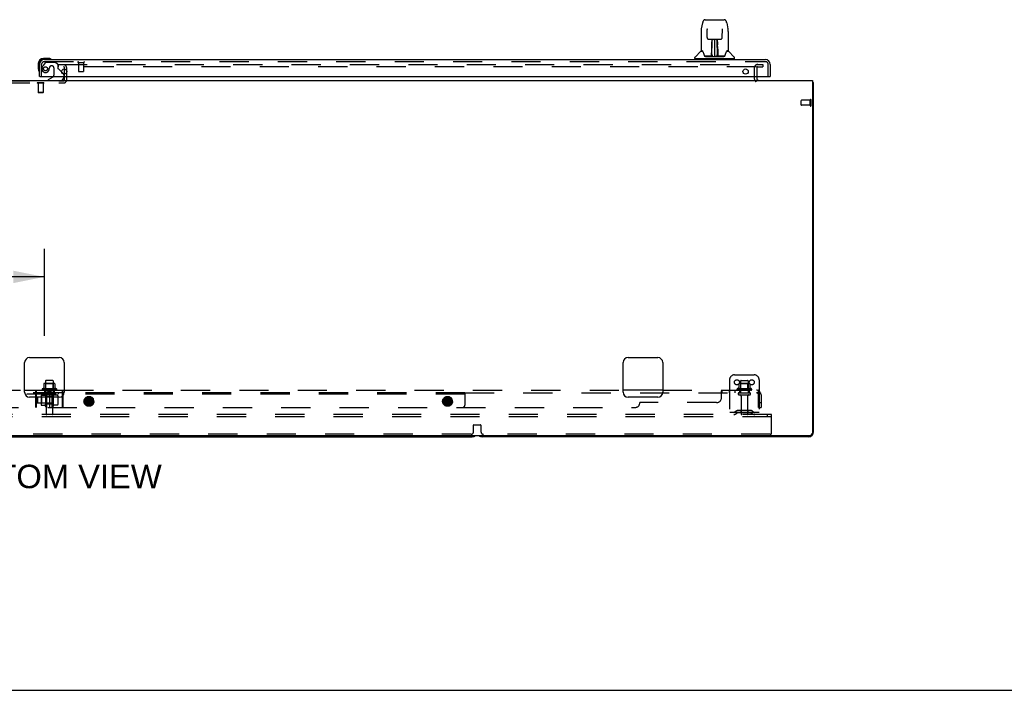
# Model space of a CAD drawing. Header units: inches. Extents: x 0 to 268, y 0 to 174.
# Tile 4 of 125: x 86 to 136, y 0 to 34. Entities that reach past the tile are written whole.
import ezdxf

# ---------------------------------------------------------------- set-up
doc = ezdxf.new("R2010")
doc.units = ezdxf.units.IN
doc.header["$LTSCALE"] = 14.754949
doc.header["$MEASUREMENT"] = 0
doc.linetypes.add('HIDDEN', pattern=[0.2, 0.1, -0.1])
doc.layers.get('0').update_dxf_attribs({"linetype": 'CONTINUOUS'})
for name, color, linetype in [('DEFAULT_2', 8, 'HIDDEN'), ('DIMENSIONS', 7, 'CONTINUOUS'), ('RIGHT_OR_MAIN_DOOR_ASSEMBLY', 7, 'CONTINUOUS'), ('SUBPANEL', 7, 'CONTINUOUS')]:
    doc.layers.add(name, color=color, linetype=linetype)
doc.styles.get("Standard").update_dxf_attribs({"font": 'arial.ttf'})
doc.dimstyles.new('DIMSTYLE_1', dxfattribs={"dimtxt": 1.183552, "dimasz": 1.578069, "dimexe": 0.09, "dimexo": 0.07, "dimgap": 0.0375, "dimtad": 0, "dimtih": 1, "dimtoh": 1, "dimzin": 4, "dimdsep": 46, "dimtxsty": 'Standard', "dimblk": '_FILLED', "dimblk1": '_FILLED', "dimblk2": '_FILLED', "dimcen": 0.09, "dimadec": 3, "dimazin": 1, "dimtfac": 1, "dimtdec": 3, "dimtofl": 0, "dimtmove": 0, "dimatfit": 3, "dimldrblk": '_FILLED', "dimfxl": 0, "dimtolj": 1, "dimtzin": 4, "dimarcsym": 0})

# ---------------------------------------------------------------- blocks, each defined once
blk = doc.blocks.new('_FILLED')
at = {"color": 0, "linetype": 'ByBlock'}
blk.add_solid([(0, 0), (-1, 0.2), (-1, -0.2)], dxfattribs=at)
blk = doc.blocks.new('*D13')
at = {"layer": 'DIMENSIONS', "color": 2, "linetype": 'Continuous'}
for p, q in [((56.768, 17.917), (56.768, 22.309)), ((87.018, 17.917), (87.018, 22.309)), ((56.768, 20.889), (67.674, 20.889)), ((87.018, 20.889), (76.113, 20.889))]:
    blk.add_line(p, q, dxfattribs=at)
at = {"layer": 'DIMENSIONS', "color": 2, "linetype": 'Continuous', "xscale": 1.5780694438, "yscale": 1.5780694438, "zscale": 1.5780694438, "rotation": 180}
blk.add_blockref('_FILLED', (56.768, 20.889), dxfattribs=at)
at = {"layer": 'DIMENSIONS', "color": 2, "linetype": 'Continuous', "xscale": 1.5780694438, "yscale": 1.5780694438, "zscale": 1.5780694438}
blk.add_blockref('_FILLED', (87.018, 20.889), dxfattribs=at)
at = {"layer": 'DIMENSIONS', "color": 2, "linetype": 'Continuous', "insert": (71.893, 21.48), "char_height": 1.1836, "width": 7.25531, "attachment_point": 2, "line_spacing_factor": 0.9}
blk.add_mtext('30.25 typ.', dxfattribs=at)

msp = doc.modelspace()

# ---------------------------------------------------------------- linework, layer by layer
at = {"color": 7, "linetype": 'Continuous'}
for p, q in [((123.018, 31.017), (123.018, 30.938)), ((48.206, 30.813), (125.831, 30.813)), ((125.831, 30.813), (125.831, 13)), ((125.833, 30.726), (125.831, 30.724)), ((125.893, 30.688), (125.831, 30.688)), ((125.893, 13.063), (125.893, 30.688)), ((86.018, 15.063), (86.018, 16.563)), ((86.268, 16.813), (87.768, 16.813)), ((88.018, 16.563), (88.018, 15.063)), ((116.268, 15.063), (116.268, 16.563)), ((116.518, 16.813), (118.018, 16.813)), ((118.268, 16.563), (118.268, 15.063)), ((86.991, 15.488), (86.991, 15.261)), ((87.524, 15.499), (87.013, 15.499)), ((87.081, 15.633), (87.081, 15.499)), ((87.426, 15.663), (87.111, 15.663)), ((87.456, 15.633), (87.456, 15.499)), ((87.546, 15.488), (87.546, 15.261)), ((87.624, 15.233), (86.913, 15.233)), ((87.768, 14.813), (86.268, 14.813)), ((118.018, 14.813), (116.518, 14.813)), ((48.268, 12.875), (125.706, 12.875)), ((65.393, 12.813), (108.643, 12.813)), ((125.643, 12.813), (109.143, 12.813)), ((0, 0), (268.272, 0))]:
    msp.add_line(p, q, dxfattribs=at)
for points in [[(125.833, 30.726), (125.835, 30.724), (125.837, 30.722), (125.84, 30.72), (125.843, 30.718), (125.847, 30.716), (125.85, 30.714), (125.854, 30.713), (125.858, 30.711), (125.862, 30.71)], [(125.862, 30.71), (125.869, 30.707), (125.873, 30.706), (125.876, 30.705), (125.879, 30.703), (125.882, 30.702), (125.884, 30.701), (125.886, 30.699), (125.888, 30.698), (125.89, 30.696), (125.891, 30.695), (125.892, 30.693), (125.893, 30.691), (125.893, 30.69), (125.893, 30.688)]]:
    msp.add_lwpolyline(points, dxfattribs=at)
for centre, radius, start, end in [((123.143, 30.938), 0.125, 180, 270), ((125.643, 30.563), 0.25, 40.7609, 41.3932), ((86.268, 16.563), 0.25, 90, 180), ((87.768, 16.563), 0.25, 0, 90), ((116.518, 16.563), 0.25, 90, 180), ((118.018, 16.563), 0.25, 0, 90), ((87.001, 15.488), 0.01, 95.1938, 180), ((87.013, 15.358), 0.141, 90, 95.2081), ((87.111, 15.633), 0.03, 90, 180), ((87.426, 15.633), 0.03, 0, 90), ((87.524, 15.358), 0.141, 84.7919, 90), ((87.536, 15.488), 0.01, 0, 84.8062), ((86.268, 15.063), 0.25, 180, 270), ((86.934, 15.201), 0.0384, 124.4497, 270), ((87.268, 14.633), 0.698, 113.9679, 120.6631), ((86.981, 15.279), 0.01, 293.9679, 360), ((87.556, 15.279), 0.01, 180, 246.0321), ((87.268, 14.633), 0.698, 59.3369, 66.0321), ((87.602, 15.201), 0.0384, 270, 55.5503), ((87.768, 15.063), 0.25, 270, 360), ((116.518, 15.063), 0.25, 180, 270), ((118.018, 15.063), 0.25, 270, 360), ((125.643, 13.063), 0.25, 270, 360), ((125.706, 13), 0.125, 270, 360), ((108.643, 13.063), 0.25, 270, 311.404), ((109.143, 13.063), 0.25, 228.596, 270)]:
    msp.add_arc(centre, radius, start, end, dxfattribs=at)
at = {"layer": 'DEFAULT_2', "color": 8, "linetype": 'HIDDEN'}
for p, q in [((87.706, 31.625), (87.706, 31.5)), ((87.706, 31.625), (122.987, 31.625)), ((122.987, 31.5), (87.706, 31.5)), ((88.039, 30.843), (88.039, 31.451)), ((88.143, 30.843), (88.143, 31.451)), ((122.893, 31.438), (122.893, 30.938)), ((123.015, 31.625), (123.331, 31.625)), ((123.015, 31.5), (123.331, 31.5)), ((123.018, 31.438), (123.018, 31.017)), ((123.331, 31.625), (123.331, 31.5)), ((84.797, 30.793), (87.989, 30.793)), ((84.797, 30.689), (87.989, 30.689)), ((86.659, 30.693), (86.659, 30.675)), ((86.996, 30.693), (86.659, 30.693)), ((86.996, 30.675), (86.659, 30.675)), ((86.703, 30.675), (86.703, 30.203)), ((86.951, 30.675), (86.951, 30.203)), ((86.996, 30.693), (86.996, 30.675)), ((86.713, 30.193), (86.703, 30.203)), ((86.951, 30.203), (86.703, 30.203)), ((86.941, 30.193), (86.713, 30.193)), ((86.941, 30.193), (86.951, 30.203)), ((125.268, 29.574), (125.268, 29.802)), ((125.725, 29.812), (125.278, 29.812)), ((125.725, 29.564), (125.278, 29.564)), ((125.725, 29.546), (125.725, 29.83)), ((125.768, 29.546), (125.768, 29.83)), ((121.893, 15.938), (122.893, 15.938)), ((87.085, 15.479), (87.065, 15.499)), ((87.081, 15.499), (87.081, 15.038)), ((87.452, 15.479), (87.085, 15.479)), ((87.085, 15.183), (87.085, 15.479)), ((87.452, 15.479), (87.472, 15.499)), ((87.452, 15.183), (87.452, 15.479)), ((87.456, 15.499), (87.456, 15.038)), ((121.643, 15.688), (121.643, 13.938)), ((122.116, 15.488), (122.116, 15.261)), ((122.649, 15.499), (122.138, 15.499)), ((122.21, 15.479), (122.19, 15.499)), ((122.206, 15.633), (122.206, 15.038)), ((122.577, 15.479), (122.21, 15.479)), ((122.21, 15.183), (122.21, 15.479)), ((122.236, 15.663), (122.551, 15.663)), ((122.577, 15.479), (122.597, 15.499)), ((122.577, 15.183), (122.577, 15.479)), ((122.581, 15.633), (122.581, 15.038)), ((122.671, 15.488), (122.671, 15.261)), ((123.143, 15.688), (123.143, 13.938)), ((87.602, 15.163), (86.934, 15.163)), ((87.011, 15.038), (87.526, 15.038)), ((87.085, 15.183), (87.065, 15.163)), ((87.452, 15.183), (87.085, 15.183)), ((87.452, 15.183), (87.472, 15.163)), ((122.749, 15.233), (122.038, 15.233)), ((122.727, 15.163), (122.059, 15.163)), ((122.136, 15.038), (122.651, 15.038)), ((122.21, 15.183), (122.19, 15.163)), ((122.577, 15.183), (122.21, 15.183)), ((122.577, 15.183), (122.597, 15.163)), ((87.011, 14.928), (87.526, 14.928)), ((87.103, 14.865), (87.103, 13.968)), ((87.433, 14.865), (87.433, 13.968)), ((122.136, 14.928), (122.651, 14.928)), ((122.228, 14.865), (122.228, 13.968)), ((122.558, 14.865), (122.558, 13.968)), ((123.768, 13.938), (50.768, 13.938)), ((123.143, 14.042), (121.643, 14.042)), ((121.986, 14.11), (121.918, 14.061)), ((122.047, 14.026), (121.979, 13.977)), ((122.734, 14.132), (122.053, 14.132)), ((122.734, 14.028), (122.053, 14.028)), ((122.218, 14.132), (122.218, 14.028)), ((122.568, 14.132), (122.568, 14.028)), ((122.74, 14.026), (122.808, 13.977)), ((122.8, 14.11), (122.868, 14.061)), ((123.558, 13.813), (123.558, 13.938)), ((123.768, 13.813), (123.768, 13.938)), ((123.768, 13.813), (50.768, 13.813)), ((123.768, 13), (123.768, 13.813)), ((108.706, 13.063), (108.706, 13.398)), ((108.726, 13.418), (109.061, 13.418)), ((109.081, 13.398), (109.081, 13.063)), ((108.581, 12.938), (65.456, 12.938)), ((123.706, 12.938), (109.206, 12.938))]:
    msp.add_line(p, q, dxfattribs=at)
for centre in [(122.018, 15.563), (122.768, 15.563)]:
    msp.add_circle(centre, 0.128, dxfattribs=at)
for centre, radius, start, end in [((87.989, 31.451), 0.154, 0, 90), ((87.989, 31.451), 0.05, 0, 90), ((123.081, 31.438), 0.188, 90, 180), ((123.081, 31.438), 0.0625, 90, 180), ((123.143, 30.938), 0.25, 180, 229.2391), ((87.989, 30.843), 0.154, 270, 360), ((87.989, 30.843), 0.05, 270, 360), ((125.278, 29.802), 0.01, 90, 180), ((125.278, 29.574), 0.01, 180, 270), ((125.747, 29.83), 0.0215, 360, 180), ((125.747, 29.546), 0.0215, 180, 0), ((121.893, 15.688), 0.25, 90, 180), ((122.893, 15.688), 0.25, 0, 90), ((122.126, 15.488), 0.01, 95.1938, 180), ((122.138, 15.358), 0.141, 90, 95.2081), ((122.236, 15.633), 0.03, 90, 180), ((122.551, 15.633), 0.03, 0, 90), ((122.649, 15.358), 0.141, 84.7919, 90), ((122.661, 15.488), 0.01, 0, 84.8062), ((87.011, 14.983), 0.055, 90, 270), ((87.526, 14.983), 0.055, 270, 90), ((122.059, 15.201), 0.0384, 124.4497, 270), ((122.393, 14.633), 0.698, 113.9679, 120.6631), ((122.136, 14.983), 0.055, 90, 270), ((122.106, 15.279), 0.01, 293.9679, 360), ((122.651, 14.983), 0.055, 270, 90), ((122.681, 15.279), 0.01, 180, 246.0321), ((122.393, 14.633), 0.698, 59.3369, 66.0321), ((122.727, 15.201), 0.0384, 270, 55.5503), ((87.041, 14.865), 0.0625, 0, 90), ((87.496, 14.865), 0.0625, 90, 180), ((122.166, 14.865), 0.0625, 0, 90), ((122.621, 14.865), 0.0625, 90, 180), ((87.133, 13.968), 0.03, 180, 270), ((87.403, 13.968), 0.03, 270, 360), ((121.858, 14.146), 0.104, 270, 305.7539), ((121.858, 14.146), 0.208, 270, 305.7539), ((122.053, 14.018), 0.114, 90, 125.7539), ((122.053, 14.018), 0.01, 90, 125.7539), ((122.258, 13.968), 0.03, 180, 270), ((122.528, 13.968), 0.03, 270, 360), ((122.734, 14.018), 0.114, 54.2461, 90), ((122.734, 14.018), 0.01, 54.2461, 90), ((122.929, 14.146), 0.208, 234.2461, 270), ((122.929, 14.146), 0.104, 234.2461, 270), ((108.581, 13.063), 0.125, 270, 360), ((108.726, 13.398), 0.02, 90, 180), ((109.061, 13.398), 0.02, 0, 90), ((109.206, 13.063), 0.125, 180, 270), ((123.706, 13), 0.0625, 270, 360)]:
    msp.add_arc(centre, radius, start, end, dxfattribs=at)
at = {"layer": 'RIGHT_OR_MAIN_DOOR_ASSEMBLY', "color": 7, "linetype": 'Continuous'}
for p, q in [((120.409, 33.886), (121.378, 33.886)), ((120.285, 33.732), (120.219, 33.427)), ((120.505, 33.422), (120.506, 33.418)), ((120.506, 33.418), (120.506, 33.413)), ((120.506, 33.413), (120.506, 33.408)), ((120.506, 33.408), (120.506, 33.397)), ((120.513, 32.98), (120.506, 33.397)), ((121.273, 32.98), (121.281, 33.403)), ((121.281, 33.412), (121.281, 33.417)), ((121.281, 33.403), (121.281, 33.412)), ((121.502, 33.732), (121.567, 33.427)), ((120.204, 33.283), (120.204, 32.32)), ((120.204, 33.283), (120.204, 33.283)), ((120.594, 32.902), (120.654, 32.902)), ((120.695, 32.903), (121.092, 32.903)), ((120.754, 32.903), (120.751, 32.548)), ((120.756, 32.043), (120.771, 32.903)), ((120.779, 32.903), (120.779, 32.898)), ((120.779, 32.898), (120.779, 32.849)), ((120.893, 32.903), (120.893, 32.032)), ((121.008, 32.849), (121.007, 32.903)), ((121.031, 32.043), (121.016, 32.903)), ((121.036, 32.548), (121.033, 32.903)), ((121.133, 32.902), (121.193, 32.902)), ((121.582, 33.283), (121.582, 32.32)), ((120.739, 32.056), (120.742, 32.377)), ((120.742, 32.377), (120.742, 32.428)), ((120.749, 32.351), (120.742, 32.351)), ((120.743, 32.733), (120.743, 32.763)), ((120.743, 32.699), (120.743, 32.733)), ((120.743, 32.662), (120.743, 32.699)), ((120.743, 32.624), (120.743, 32.662)), ((120.746, 32.056), (120.749, 32.351)), ((120.75, 32.548), (120.751, 32.624)), ((120.751, 32.769), (120.751, 32.738)), ((120.751, 32.738), (120.751, 32.702)), ((120.751, 32.702), (120.751, 32.664)), ((120.751, 32.664), (120.751, 32.624)), ((120.751, 32.548), (120.751, 32.528)), ((120.751, 32.528), (120.751, 32.52)), ((120.751, 32.52), (120.752, 32.52)), ((120.767, 32.666), (120.752, 32.666)), ((120.752, 32.66), (120.766, 32.66)), ((120.752, 32.52), (120.752, 32.444)), ((120.752, 32.444), (120.752, 32.444)), ((120.752, 32.436), (120.752, 32.443)), ((120.754, 32.436), (120.752, 32.436)), ((120.752, 32.425), (120.752, 32.436)), ((120.752, 32.434), (120.76, 32.434)), ((120.752, 32.188), (120.752, 32.424)), ((121.035, 32.666), (121.02, 32.666)), ((121.02, 32.66), (121.035, 32.66)), ((121.027, 32.434), (121.035, 32.434)), ((121.035, 32.436), (121.033, 32.436)), ((121.036, 32.683), (121.035, 32.72)), ((121.035, 32.52), (121.035, 32.444)), ((121.035, 32.443), (121.035, 32.442)), ((121.035, 32.442), (121.035, 32.43)), ((121.035, 32.43), (121.035, 32.427)), ((121.035, 32.427), (121.035, 32.426)), ((121.035, 32.188), (121.035, 32.424)), ((121.036, 32.644), (121.036, 32.683)), ((121.037, 32.548), (121.036, 32.644)), ((121.036, 32.528), (121.036, 32.548)), ((121.036, 32.52), (121.036, 32.528)), ((121.037, 32.529), (121.037, 32.539)), ((121.037, 32.501), (121.037, 32.529)), ((121.037, 32.378), (121.037, 32.43)), ((121.04, 32.056), (121.037, 32.378)), ((121.043, 32.763), (121.043, 32.733)), ((121.043, 32.733), (121.043, 32.699)), ((121.043, 32.699), (121.044, 32.662)), ((121.044, 32.662), (121.044, 32.624)), ((121.045, 32.377), (121.047, 32.056)), ((87.228, 31.931), (86.971, 31.931)), ((87.015, 31.871), (86.971, 31.871)), ((87.266, 31.928), (87.228, 31.931)), ((87.363, 31.884), (87.357, 31.886)), ((119.889, 31.918), (119.889, 31.973)), ((121.889, 31.91), (119.897, 31.91)), ((120.196, 32.295), (119.901, 32)), ((119.948, 31.91), (119.948, 31.871)), ((120.273, 32.312), (120.212, 32.312)), ((120.217, 32.304), (120.279, 32.304)), ((120.275, 32.309), (120.276, 32.308)), ((120.741, 32.036), (120.408, 32.036)), ((120.429, 32.028), (121.358, 32.028)), ((120.742, 32.036), (120.741, 32.036)), ((120.743, 32.032), (120.742, 32.033)), ((120.745, 32.038), (120.745, 32.036)), ((120.749, 32.068), (120.75, 32.097)), ((120.749, 32.068), (120.75, 32.044)), ((120.749, 32.058), (120.749, 32.068)), ((120.749, 32.051), (120.749, 32.058)), ((120.749, 32.049), (120.749, 32.051)), ((120.749, 32.047), (120.749, 32.049)), ((120.749, 32.047), (120.749, 32.047)), ((120.749, 32.046), (120.749, 32.047)), ((120.75, 32.097), (120.752, 32.188)), ((120.755, 32.033), (120.759, 32.03)), ((120.766, 32.111), (120.757, 32.111)), ((120.759, 32.036), (120.758, 32.036)), ((120.766, 32.111), (120.764, 32.034)), ((120.764, 32.034), (120.893, 32.032)), ((121.022, 32.034), (120.893, 32.032)), ((121.03, 32.111), (121.021, 32.111)), ((121.022, 32.034), (121.021, 32.111)), ((121.029, 32.036), (121.027, 32.036)), ((121.035, 32.188), (121.037, 32.097)), ((121.037, 32.097), (121.037, 32.07)), ((121.037, 32.07), (121.038, 32.057)), ((121.037, 32.044), (121.037, 32.068)), ((121.037, 32.044), (121.037, 32.042)), ((121.038, 32.057), (121.038, 32.054)), ((121.038, 32.054), (121.038, 32.051)), ((121.038, 32.051), (121.038, 32.05)), ((121.038, 32.05), (121.038, 32.048)), ((121.038, 32.048), (121.038, 32.047)), ((121.038, 32.047), (121.038, 32.046)), ((121.038, 32.046), (121.038, 32.045)), ((121.041, 32.038), (121.042, 32.037)), ((121.041, 32.036), (121.041, 32.038)), ((121.043, 32.031), (121.044, 32.032)), ((121.379, 32.036), (121.046, 32.036)), ((121.506, 32.3), (121.51, 32.308)), ((121.508, 32.304), (121.57, 32.304)), ((121.51, 32.308), (121.51, 32.308)), ((121.574, 32.312), (121.514, 32.312)), ((121.514, 32.312), (121.514, 32.312)), ((121.591, 32.295), (121.886, 32)), ((121.838, 31.91), (121.838, 31.871)), ((121.897, 31.918), (121.897, 31.973)), ((86.708, 31.668), (86.708, 31.411)), ((86.708, 31.411), (86.711, 31.373)), ((86.753, 31.283), (86.755, 31.276)), ((86.788, 31.017), (86.768, 31.017)), ((87.448, 30.99), (87.21, 30.852)), ((87.887, 31.244), (87.968, 31.163)), ((87.997, 31.017), (87.997, 30.97)), ((123.686, 31.017), (123.706, 31.017)), ((87.21, 30.813), (87.21, 30.852))]:
    msp.add_line(p, q, dxfattribs=at)
at = {"layer": 'RIGHT_OR_MAIN_DOOR_ASSEMBLY', "color": 3, "linetype": 'Continuous'}
for p, q in [((87.015, 31.871), (123.459, 31.871)), ((86.768, 31.017), (86.768, 31.624)), ((123.706, 31.624), (123.706, 31.017)), ((86.788, 31.017), (123.686, 31.017))]:
    msp.add_line(p, q, dxfattribs=at)
at = {"layer": 'RIGHT_OR_MAIN_DOOR_ASSEMBLY', "color": 8, "linetype": 'HIDDEN'}
for p, q in [((86.872, 31.017), (86.872, 31.624)), ((87.048, 31.712), (86.947, 31.568)), ((87.015, 31.767), (123.459, 31.767)), ((87.113, 31.746), (87.564, 31.746)), ((87.4, 31.554), (87.367, 31.554)), ((87.498, 31.456), (87.498, 31.076)), ((87.69, 31.62), (87.564, 31.746)), ((87.69, 31.62), (87.69, 31.441)), ((87.749, 31.382), (87.887, 31.244)), ((88.73, 31.724), (89.014, 31.724)), ((88.748, 31.724), (88.748, 31.277)), ((88.996, 31.724), (88.996, 31.277)), ((123.602, 31.017), (123.602, 31.624)), ((87.997, 31.092), (87.997, 31.017)), ((88.758, 31.267), (88.986, 31.267))]:
    msp.add_line(p, q, dxfattribs=at)
at = {"layer": 'RIGHT_OR_MAIN_DOOR_ASSEMBLY', "color": 7, "linetype": 'Continuous'}
for points in [[(120.409, 33.886), (120.405, 33.886), (120.392, 33.885), (120.379, 33.881), (120.367, 33.876), (120.355, 33.87), (120.345, 33.862), (120.336, 33.853), (120.328, 33.843), (120.321, 33.833), (120.314, 33.821), (120.308, 33.809), (120.303, 33.795), (120.297, 33.78), (120.292, 33.764), (120.288, 33.745), (120.285, 33.732)], [(121.502, 33.732), (121.499, 33.745), (121.494, 33.764), (121.489, 33.78), (121.484, 33.796), (121.478, 33.809), (121.472, 33.822), (121.466, 33.833), (121.459, 33.844), (121.45, 33.853), (121.441, 33.862), (121.431, 33.87), (121.419, 33.877), (121.407, 33.882), (121.394, 33.885), (121.381, 33.886), (121.378, 33.886)], [(120.219, 33.427), (120.214, 33.396), (120.208, 33.356), (120.205, 33.316), (120.204, 33.283)], [(120.505, 33.426), (120.505, 33.426), (120.505, 33.426), (120.505, 33.425), (120.505, 33.424), (120.505, 33.423), (120.505, 33.422)], [(121.281, 33.417), (121.281, 33.421), (121.281, 33.422), (121.281, 33.424), (121.281, 33.425), (121.281, 33.425), (121.281, 33.425)], [(121.582, 33.283), (121.581, 33.317), (121.578, 33.357), (121.573, 33.397), (121.567, 33.427)], [(120.513, 32.98), (120.514, 32.973), (120.516, 32.962), (120.519, 32.952), (120.524, 32.942), (120.53, 32.932), (120.538, 32.924), (120.547, 32.917), (120.556, 32.911), (120.566, 32.907), (120.577, 32.904), (120.588, 32.902), (120.593, 32.902)], [(120.654, 32.902), (120.663, 32.902), (120.674, 32.903), (120.686, 32.903), (120.695, 32.903)], [(121.092, 32.903), (121.101, 32.903), (121.112, 32.903), (121.124, 32.902), (121.132, 32.902)], [(121.194, 32.902), (121.2, 32.902), (121.211, 32.904), (121.222, 32.907), (121.232, 32.912), (121.241, 32.918), (121.25, 32.925), (121.257, 32.934), (121.263, 32.943), (121.268, 32.953), (121.271, 32.964), (121.273, 32.975), (121.273, 32.98)], [(120.742, 32.428), (120.742, 32.452), (120.743, 32.475), (120.743, 32.496), (120.743, 32.516), (120.743, 32.533)], [(120.751, 32.769), (120.751, 32.767), (120.75, 32.766), (120.749, 32.765), (120.747, 32.764), (120.746, 32.763), (120.743, 32.763)], [(120.751, 32.528), (120.751, 32.528), (120.752, 32.524), (120.752, 32.52)], [(121.035, 32.72), (121.035, 32.754), (121.035, 32.769)], [(121.035, 32.52), (121.035, 32.524), (121.036, 32.528), (121.036, 32.528)], [(121.035, 32.426), (121.035, 32.425), (121.035, 32.425), (121.035, 32.425)], [(121.037, 32.43), (121.037, 32.456), (121.037, 32.479), (121.037, 32.501)], [(121.044, 32.533), (121.044, 32.516), (121.044, 32.496), (121.044, 32.475), (121.044, 32.452), (121.044, 32.428), (121.045, 32.377)], [(120.272, 32.312), (120.272, 32.312), (120.272, 32.312), (120.273, 32.312)], [(120.273, 32.312), (120.273, 32.311), (120.274, 32.311), (120.275, 32.31), (120.275, 32.309)], [(120.275, 32.309), (120.275, 32.31), (120.274, 32.311), (120.274, 32.311), (120.274, 32.312), (120.274, 32.312)], [(120.282, 32.304), (120.28, 32.305), (120.278, 32.306), (120.277, 32.307), (120.276, 32.308), (120.275, 32.309)], [(120.276, 32.308), (120.28, 32.301), (120.294, 32.273), (120.309, 32.237), (120.324, 32.195), (120.34, 32.147), (120.355, 32.1)], [(120.355, 32.1), (120.358, 32.091), (120.362, 32.078), (120.367, 32.068), (120.372, 32.059), (120.378, 32.052)], [(120.378, 32.052), (120.383, 32.046), (120.39, 32.041), (120.397, 32.038), (120.405, 32.036), (120.407, 32.036)], [(120.742, 32.033), (120.741, 32.033), (120.741, 32.033), (120.74, 32.033), (120.74, 32.032), (120.739, 32.032), (120.738, 32.031)], [(120.739, 32.036), (120.741, 32.036), (120.742, 32.037), (120.744, 32.038), (120.745, 32.04), (120.746, 32.042), (120.746, 32.044)], [(120.748, 32.044), (120.748, 32.042), (120.747, 32.04), (120.746, 32.038), (120.745, 32.037), (120.743, 32.036), (120.742, 32.036)], [(120.742, 32.036), (120.743, 32.036), (120.744, 32.037), (120.745, 32.038)], [(120.745, 32.038), (120.746, 32.039), (120.747, 32.04), (120.748, 32.041), (120.748, 32.041), (120.748, 32.042), (120.748, 32.042), (120.748, 32.043), (120.748, 32.043), (120.748, 32.043), (120.748, 32.044), (120.749, 32.044), (120.749, 32.044), (120.749, 32.044), (120.749, 32.045), (120.749, 32.045), (120.749, 32.045), (120.749, 32.046)], [(120.746, 32.037), (120.747, 32.038), (120.749, 32.04)], [(120.748, 32.04), (120.749, 32.039), (120.749, 32.038), (120.751, 32.037), (120.752, 32.035), (120.754, 32.034), (120.755, 32.033)], [(120.749, 32.04), (120.749, 32.042), (120.75, 32.044)], [(120.755, 32.037), (120.754, 32.037), (120.753, 32.037), (120.752, 32.038), (120.751, 32.039), (120.75, 32.04), (120.75, 32.04), (120.749, 32.041), (120.749, 32.041)], [(120.758, 32.036), (120.758, 32.036), (120.757, 32.036), (120.756, 32.036), (120.755, 32.037)], [(120.759, 32.03), (120.76, 32.028), (120.76, 32.028)], [(121.026, 32.028), (121.027, 32.028), (121.028, 32.03), (121.029, 32.031), (121.03, 32.032), (121.032, 32.033)], [(121.031, 32.036), (121.03, 32.036), (121.029, 32.036)], [(121.038, 32.042), (121.037, 32.041), (121.036, 32.04), (121.036, 32.039), (121.035, 32.038), (121.034, 32.037), (121.032, 32.037), (121.031, 32.036)], [(121.032, 32.033), (121.033, 32.034), (121.034, 32.035), (121.035, 32.036), (121.036, 32.037), (121.037, 32.038), (121.038, 32.039), (121.038, 32.04), (121.038, 32.04)], [(121.037, 32.042), (121.038, 32.04), (121.039, 32.038), (121.041, 32.037), (121.041, 32.037)], [(121.038, 32.045), (121.038, 32.045), (121.038, 32.045), (121.038, 32.044), (121.038, 32.044), (121.038, 32.044), (121.038, 32.044), (121.038, 32.043), (121.038, 32.043), (121.038, 32.043), (121.038, 32.042), (121.039, 32.042), (121.039, 32.041), (121.039, 32.04), (121.04, 32.039), (121.041, 32.038)], [(121.04, 32.044), (121.04, 32.042), (121.041, 32.04), (121.042, 32.038), (121.044, 32.037), (121.046, 32.036), (121.048, 32.036)], [(121.042, 32.037), (121.043, 32.037), (121.044, 32.036)], [(121.043, 32.031), (121.043, 32.03), (121.043, 32.03), (121.043, 32.03), (121.044, 32.029), (121.044, 32.029), (121.044, 32.029), (121.045, 32.03), (121.046, 32.03), (121.046, 32.03), (121.047, 32.03), (121.048, 32.031), (121.048, 32.031)], [(121.044, 32.036), (121.046, 32.036), (121.046, 32.036)], [(121.379, 32.036), (121.381, 32.036), (121.389, 32.038), (121.396, 32.041), (121.403, 32.046), (121.409, 32.052)], [(121.409, 32.052), (121.414, 32.059), (121.419, 32.068), (121.424, 32.078), (121.429, 32.09), (121.432, 32.1)], [(121.432, 32.1), (121.446, 32.145), (121.462, 32.193), (121.477, 32.235), (121.492, 32.272), (121.506, 32.3)], [(121.511, 32.309), (121.511, 32.308), (121.509, 32.307), (121.508, 32.306), (121.507, 32.305), (121.505, 32.304)], [(121.51, 32.308), (121.511, 32.309), (121.511, 32.309)], [(121.511, 32.309), (121.512, 32.31), (121.513, 32.311), (121.513, 32.311), (121.514, 32.312)], [(121.512, 32.312), (121.513, 32.312), (121.513, 32.311), (121.512, 32.311), (121.512, 32.31), (121.511, 32.309)]]:
    msp.add_lwpolyline(points, dxfattribs=at)
at = {"layer": 'RIGHT_OR_MAIN_DOOR_ASSEMBLY', "color": 8, "linetype": 'HIDDEN'}
msp.add_circle((87.072, 31.404), 0.101, dxfattribs=at)
at = {"layer": 'RIGHT_OR_MAIN_DOOR_ASSEMBLY', "color": 3, "linetype": 'Continuous'}
for centre in [(88.018, 31.267), (122.456, 31.267)]:
    msp.add_circle(centre, 0.133, dxfattribs=at)
at = {"layer": 'RIGHT_OR_MAIN_DOOR_ASSEMBLY', "color": 7, "linetype": 'Continuous'}
for centre, radius, start, end in [((120.754, 32.427), 0.00886, 359, 89), ((121.033, 32.427), 0.00886, 91, 181), ((86.971, 31.668), 0.263, 90, 180), ((86.971, 31.668), 0.203, 90, 180), ((87.228, 31.681), 0.25, 59.1101, 90), ((87.348, 31.886), 0.015, 270, 353.6204), ((87.348, 31.882), 0.015, 6.3796, 59.1101), ((119.929, 31.973), 0.0394, 135, 180), ((119.897, 31.918), 0.00787, 180, 270), ((120.217, 32.274), 0.0295, 90, 135), ((120.212, 32.32), 0.00787, 180, 270), ((120.753, 32.036), 0.00787, 182, 258.8695), ((120.765, 32.043), 0.00886, 179.0026, 269), ((121.022, 32.043), 0.00886, 271, 1), ((121.033, 32.036), 0.00787, 281.1329, 358), ((121.57, 32.274), 0.0295, 45, 90), ((121.574, 32.32), 0.00787, 270, 360), ((121.858, 31.973), 0.0394, 0, 45), ((121.889, 31.918), 0.00787, 270, 360), ((86.958, 31.411), 0.25, 180, 210.8899), ((86.757, 31.291), 0.015, 210.8899, 263.6204), ((86.753, 31.291), 0.015, 276.3796, 360), ((87.398, 31.076), 0.1, 300.092, 323.4532), ((87.84, 30.97), 0.157, 270, 360), ((87.897, 31.092), 0.1, 27.0175, 45)]:
    msp.add_arc(centre, radius, start, end, dxfattribs=at)
at = {"layer": 'RIGHT_OR_MAIN_DOOR_ASSEMBLY', "color": 3, "linetype": 'Continuous'}
for centre, start, end in [((87.015, 31.624), 90, 180), ((123.459, 31.624), 0, 90)]:
    msp.add_arc(centre, 0.246, start, end, dxfattribs=at)
at = {"layer": 'RIGHT_OR_MAIN_DOOR_ASSEMBLY', "color": 8, "linetype": 'HIDDEN'}
for centre, radius, start, end in [((87.015, 31.624), 0.142, 90, 180), ((87.072, 31.404), 0.187, 163.1561, 342.1518), ((87.262, 31.346), 0.386, 144.9, 163.1561), ((87.113, 31.667), 0.079, 90, 144.9), ((86.876, 31.467), 0.393, 342.0702, 358.3395), ((87.367, 31.456), 0.098, 90, 180), ((87.4, 31.456), 0.098, 0, 90), ((87.729, 31.441), 0.039, 180, 248.3904), ((87.678, 31.312), 0.1, 45, 68.3904), ((88.73, 31.745), 0.0215, 90, 270), ((89.014, 31.745), 0.0215, 270, 90), ((123.459, 31.624), 0.142, 0, 90), ((87.398, 31.076), 0.1, 323.4532, 360), ((87.897, 31.092), 0.1, 0, 27.0175), ((88.758, 31.277), 0.01, 180, 270), ((88.986, 31.277), 0.01, 270, 360)]:
    msp.add_arc(centre, radius, start, end, dxfattribs=at)
at = {"layer": 'SUBPANEL', "color": 8, "linetype": 'HIDDEN'}
for p, q in [((57.768, 15.163), (86.018, 15.163)), ((87.925, 15.038), (66.268, 15.038)), ((108.268, 14.96), (66.268, 14.96)), ((86.581, 14.288), (86.581, 15.163)), ((86.612, 14.288), (86.612, 15.163)), ((86.831, 15.038), (86.831, 14.96)), ((87.018, 15.163), (87.018, 15.038)), ((87.073, 14.981), (87.073, 14.344)), ((87.143, 14.288), (87.143, 14.959)), ((87.267, 14.953), (87.143, 14.939)), ((87.195, 15.013), (87.212, 15.022)), ((87.212, 15.022), (87.23, 15.03)), ((87.23, 15.03), (87.25, 15.036)), ((87.25, 15.036), (87.268, 15.038)), ((87.268, 15.163), (87.268, 15.038)), ((87.287, 15.036), (87.268, 15.038)), ((87.269, 15.155), (87.269, 15.159)), ((87.27, 14.953), (87.394, 14.939)), ((87.393, 14.956), (87.393, 14.288)), ((87.481, 14.92), (87.463, 14.978)), ((87.463, 14.978), (87.463, 14.348)), ((87.518, 15.163), (87.518, 15.038)), ((87.706, 15.038), (87.706, 14.96)), ((108.268, 15.038), (87.956, 15.038)), ((88.018, 15.163), (116.268, 15.163)), ((108.268, 15.038), (123.112, 15.038)), ((108.268, 15.038), (108.268, 14.413)), ((118.268, 15.163), (123.112, 15.163)), ((121.237, 14.788), (121.237, 15.109)), ((121.246, 15.125), (121.25, 15.134)), ((121.26, 15.028), (121.263, 15.032)), ((121.272, 15.038), (121.272, 15.163)), ((121.634, 15.163), (121.634, 15.038)), ((121.635, 15.163), (121.635, 15.038)), ((121.915, 15.163), (121.915, 15.038)), ((121.915, 15.163), (121.915, 15.038)), ((122.143, 15.163), (122.143, 15.038)), ((122.643, 15.163), (122.643, 15.038)), ((123.151, 15.109), (123.071, 15.012)), ((123.112, 15.038), (123.112, 15.163)), ((86.643, 14.788), (86.673, 14.818)), ((86.643, 14.538), (86.643, 14.788)), ((86.643, 14.538), (86.673, 14.508)), ((87.393, 14.818), (86.673, 14.818)), ((86.673, 14.818), (86.673, 14.508)), ((87.393, 14.508), (86.673, 14.508)), ((86.857, 14.889), (86.857, 14.436)), ((86.877, 14.819), (86.857, 14.839)), ((86.877, 14.507), (86.857, 14.487)), ((86.868, 14.915), (87.047, 14.915)), ((87.123, 14.819), (86.877, 14.819)), ((86.877, 14.819), (86.877, 14.507)), ((87.123, 14.507), (86.877, 14.507)), ((87.123, 14.819), (87.143, 14.839)), ((87.123, 14.819), (87.123, 14.507)), ((87.123, 14.507), (87.143, 14.487)), ((87.143, 14.85), (87.393, 14.85)), ((87.143, 14.475), (87.393, 14.475)), ((87.268, 14.926), (87.268, 14.288)), ((87.692, 14.913), (87.481, 14.913)), ((87.703, 14.887), (87.703, 14.439)), ((87.925, 14.288), (87.925, 14.868)), ((87.956, 14.897), (87.956, 14.288)), ((89.158, 14.781), (89.057, 14.605)), ((89.057, 14.595), (89.158, 14.42)), ((89.077, 14.634), (89.084, 14.631)), ((89.077, 14.567), (89.084, 14.569)), ((89.144, 14.749), (89.149, 14.745)), ((89.144, 14.451), (89.149, 14.456)), ((89.144, 14.446), (89.144, 14.445)), ((89.144, 14.445), (89.145, 14.444)), ((89.144, 14.444), (89.145, 14.443)), ((89.145, 14.443), (89.145, 14.442)), ((89.146, 14.441), (89.145, 14.442)), ((89.37, 14.786), (89.167, 14.786)), ((89.19, 14.772), (89.346, 14.772)), ((89.201, 14.775), (89.201, 14.739)), ((89.201, 14.462), (89.201, 14.421)), ((89.207, 14.786), (89.206, 14.784)), ((89.233, 14.786), (89.233, 14.415)), ((89.233, 14.75), (89.233, 14.45)), ((89.303, 14.786), (89.303, 14.415)), ((89.304, 14.75), (89.304, 14.45)), ((89.331, 14.784), (89.329, 14.786)), ((89.335, 14.775), (89.335, 14.739)), ((89.335, 14.462), (89.335, 14.421)), ((89.48, 14.605), (89.378, 14.781)), ((89.378, 14.42), (89.48, 14.595)), ((89.393, 14.749), (89.388, 14.745)), ((89.393, 14.451), (89.388, 14.456)), ((89.392, 14.444), (89.393, 14.445)), ((89.392, 14.443), (89.392, 14.444)), ((89.393, 14.446), (89.393, 14.446)), ((89.393, 14.445), (89.393, 14.446)), ((89.46, 14.634), (89.453, 14.631)), ((89.46, 14.567), (89.453, 14.569)), ((107.283, 14.781), (107.182, 14.605)), ((107.182, 14.595), (107.283, 14.42)), ((107.202, 14.634), (107.209, 14.631)), ((107.202, 14.567), (107.209, 14.569)), ((107.269, 14.749), (107.274, 14.745)), ((107.269, 14.451), (107.274, 14.456)), ((107.269, 14.446), (107.269, 14.445)), ((107.269, 14.445), (107.27, 14.444)), ((107.269, 14.444), (107.27, 14.443)), ((107.27, 14.443), (107.27, 14.442)), ((107.271, 14.441), (107.27, 14.442)), ((107.495, 14.786), (107.292, 14.786)), ((107.315, 14.772), (107.471, 14.772)), ((107.326, 14.775), (107.326, 14.739)), ((107.326, 14.462), (107.326, 14.421)), ((107.332, 14.786), (107.331, 14.784)), ((107.358, 14.786), (107.358, 14.415)), ((107.358, 14.75), (107.358, 14.45)), ((107.428, 14.786), (107.428, 14.415)), ((107.429, 14.75), (107.429, 14.45)), ((107.456, 14.784), (107.454, 14.786)), ((107.46, 14.775), (107.46, 14.739)), ((107.46, 14.462), (107.46, 14.421)), ((107.605, 14.605), (107.503, 14.781)), ((107.503, 14.42), (107.605, 14.595)), ((107.518, 14.749), (107.513, 14.745)), ((107.518, 14.451), (107.513, 14.456)), ((107.517, 14.444), (107.518, 14.445)), ((107.517, 14.443), (107.517, 14.444)), ((107.518, 14.446), (107.518, 14.446)), ((107.518, 14.445), (107.518, 14.446)), ((107.585, 14.634), (107.578, 14.631)), ((107.585, 14.567), (107.578, 14.569)), ((120.987, 14.538), (117.112, 14.538)), ((123.112, 14.288), (123.112, 14.926)), ((123.112, 14.538), (123.237, 14.538)), ((123.237, 14.926), (123.237, 14.288)), ((57.675, 14.288), (116.862, 14.288)), ((86.868, 14.41), (87.047, 14.41)), ((87.481, 14.405), (87.463, 14.348)), ((87.692, 14.413), (87.481, 14.413)), ((89.167, 14.415), (89.37, 14.415)), ((89.346, 14.428), (89.19, 14.428)), ((89.201, 14.421), (89.207, 14.415)), ((89.335, 14.421), (89.329, 14.415)), ((107.292, 14.415), (107.495, 14.415)), ((107.471, 14.428), (107.315, 14.428)), ((107.326, 14.421), (107.332, 14.415)), ((107.46, 14.421), (107.454, 14.415)), ((123.112, 14.288), (123.237, 14.288))]:
    msp.add_line(p, q, dxfattribs=at)
at = {"layer": 'SUBPANEL', "color": 3, "linetype": 'Continuous'}
for p, q in [((86.018, 15.163), (88.018, 15.163)), ((87.925, 14.868), (87.925, 15.163)), ((87.956, 15.038), (87.925, 15.038)), ((87.956, 14.897), (87.956, 15.163)), ((118.268, 15.163), (116.268, 15.163))]:
    msp.add_line(p, q, dxfattribs=at)
at = {"layer": 'SUBPANEL', "color": 8, "linetype": 'HIDDEN'}
for points in [[(87.143, 14.939), (87.143, 14.951), (87.147, 14.964), (87.155, 14.977), (87.167, 14.99), (87.177, 15)], [(87.268, 15.159), (87.267, 15.156), (87.266, 15.146), (87.263, 15.134), (87.26, 15.122), (87.255, 15.11), (87.25, 15.097), (87.244, 15.084), (87.238, 15.072), (87.23, 15.059), (87.221, 15.047), (87.212, 15.035), (87.201, 15.023), (87.189, 15.011), (87.177, 15)], [(87.177, 15), (87.18, 15.002), (87.195, 15.013)], [(87.263, 15.037), (87.263, 15.056), (87.264, 15.073)], [(87.264, 14.994), (87.263, 15.016), (87.263, 15.037)], [(87.264, 15.073), (87.264, 15.09), (87.265, 15.105), (87.265, 15.12)], [(87.267, 14.953), (87.265, 14.973), (87.264, 14.994)], [(87.265, 15.12), (87.266, 15.134), (87.267, 15.146), (87.267, 15.155), (87.268, 15.159)], [(87.269, 15.159), (87.269, 15.161), (87.268, 15.163)], [(87.268, 15.159), (87.268, 15.161), (87.268, 15.163)], [(87.359, 15), (87.347, 15.011), (87.335, 15.023), (87.324, 15.035), (87.315, 15.047), (87.306, 15.06), (87.299, 15.072), (87.292, 15.085), (87.286, 15.098), (87.281, 15.11), (87.277, 15.123), (87.274, 15.135), (87.271, 15.146), (87.269, 15.156), (87.269, 15.159)], [(87.272, 15.12), (87.271, 15.134), (87.27, 15.146), (87.269, 15.155)], [(87.27, 14.953), (87.272, 14.973), (87.273, 14.994)], [(87.273, 15.037), (87.273, 15.056), (87.273, 15.073), (87.273, 15.09), (87.272, 15.105), (87.272, 15.12)], [(87.273, 14.994), (87.273, 15.016), (87.273, 15.037)], [(87.325, 15.022), (87.306, 15.03), (87.287, 15.036)], [(87.359, 15), (87.357, 15.002), (87.342, 15.013), (87.325, 15.022)], [(87.394, 14.939), (87.394, 14.951), (87.389, 14.964), (87.381, 14.977), (87.37, 14.99), (87.359, 15)], [(121.237, 15.109), (121.242, 15.116), (121.246, 15.125)], [(121.237, 15.012), (121.243, 15.012), (121.248, 15.014), (121.253, 15.018), (121.256, 15.022), (121.26, 15.028)], [(121.237, 15.012), (121.243, 15.012), (121.248, 15.014), (121.253, 15.018), (121.256, 15.022)], [(121.25, 15.134), (121.254, 15.143), (121.258, 15.15), (121.262, 15.157), (121.267, 15.161), (121.272, 15.163)], [(121.254, 15.163), (121.256, 15.163), (121.258, 15.163), (121.26, 15.162), (121.263, 15.162), (121.265, 15.16)], [(121.258, 15.15), (121.262, 15.157), (121.267, 15.161), (121.272, 15.163)], [(121.263, 15.032), (121.268, 15.036), (121.272, 15.038)], [(123.071, 15.012), (123.074, 15.012), (123.078, 15.014), (123.082, 15.018), (123.088, 15.022), (123.093, 15.028), (123.099, 15.032), (123.106, 15.036), (123.112, 15.038)], [(123.093, 15.04), (123.092, 15.039), (123.09, 15.035)], [(123.09, 15.035), (123.091, 15.036), (123.092, 15.038)], [(123.112, 15.097), (123.112, 15.097), (123.112, 15.094), (123.111, 15.09), (123.11, 15.085), (123.109, 15.08), (123.107, 15.076), (123.106, 15.071), (123.104, 15.066), (123.102, 15.061), (123.1, 15.056), (123.098, 15.052), (123.096, 15.047), (123.094, 15.043), (123.093, 15.04)], [(123.093, 15.039), (123.096, 15.042), (123.099, 15.046), (123.103, 15.05)], [(123.151, 15.109), (123.144, 15.116), (123.139, 15.125), (123.135, 15.134), (123.131, 15.143), (123.127, 15.15), (123.123, 15.157), (123.118, 15.161), (123.112, 15.163)], [(123.113, 15.082), (123.112, 15.087), (123.112, 15.092), (123.112, 15.096), (123.112, 15.097)], [(89.077, 14.634), (89.076, 14.634), (89.076, 14.634), (89.075, 14.634), (89.075, 14.633), (89.074, 14.633), (89.074, 14.632), (89.073, 14.632), (89.073, 14.631), (89.072, 14.631), (89.072, 14.63), (89.071, 14.629), (89.071, 14.629), (89.07, 14.628), (89.069, 14.627)], [(89.077, 14.567), (89.076, 14.567), (89.076, 14.567), (89.075, 14.567), (89.075, 14.567), (89.074, 14.568), (89.074, 14.568), (89.073, 14.569), (89.073, 14.569), (89.072, 14.57), (89.072, 14.57), (89.071, 14.571), (89.071, 14.572), (89.07, 14.573), (89.069, 14.574)], [(89.146, 14.759), (89.145, 14.758), (89.145, 14.757), (89.144, 14.756), (89.144, 14.756), (89.144, 14.755), (89.144, 14.754), (89.143, 14.753), (89.143, 14.753), (89.143, 14.752), (89.143, 14.751), (89.143, 14.751), (89.143, 14.75)], [(89.144, 14.749), (89.143, 14.75), (89.143, 14.75)], [(89.144, 14.446), (89.143, 14.447), (89.143, 14.448), (89.143, 14.448), (89.143, 14.449), (89.143, 14.45), (89.143, 14.45), (89.143, 14.451), (89.144, 14.451), (89.144, 14.451), (89.144, 14.451), (89.145, 14.451), (89.146, 14.451), (89.147, 14.451), (89.147, 14.451), (89.148, 14.451), (89.149, 14.45), (89.15, 14.45), (89.151, 14.449), (89.152, 14.449), (89.152, 14.448), (89.153, 14.447), (89.154, 14.447)], [(89.144, 14.451), (89.143, 14.451), (89.143, 14.45), (89.143, 14.45), (89.143, 14.449), (89.143, 14.449), (89.143, 14.448), (89.143, 14.447), (89.144, 14.446), (89.144, 14.446)], [(89.206, 14.784), (89.205, 14.783), (89.205, 14.783), (89.204, 14.782), (89.203, 14.781), (89.203, 14.78), (89.202, 14.779), (89.202, 14.778), (89.201, 14.777), (89.201, 14.776), (89.201, 14.775)], [(89.335, 14.779), (89.334, 14.78), (89.333, 14.781), (89.333, 14.782), (89.332, 14.783), (89.331, 14.783), (89.331, 14.784)], [(89.335, 14.779), (89.335, 14.778), (89.335, 14.777), (89.335, 14.776), (89.335, 14.775)], [(89.393, 14.446), (89.393, 14.447), (89.394, 14.448), (89.394, 14.448), (89.394, 14.449), (89.394, 14.45), (89.394, 14.45), (89.393, 14.451), (89.393, 14.451), (89.393, 14.451), (89.392, 14.451), (89.392, 14.451), (89.391, 14.451), (89.39, 14.451), (89.389, 14.451), (89.389, 14.451), (89.388, 14.45), (89.387, 14.45), (89.386, 14.449), (89.385, 14.449), (89.384, 14.448), (89.383, 14.447), (89.382, 14.447)], [(89.392, 14.756), (89.392, 14.757), (89.391, 14.758), (89.391, 14.759)], [(89.392, 14.443), (89.391, 14.442), (89.391, 14.441)], [(89.392, 14.756), (89.393, 14.756), (89.393, 14.755), (89.393, 14.754), (89.393, 14.753), (89.394, 14.753), (89.394, 14.752), (89.394, 14.751), (89.394, 14.751), (89.394, 14.75), (89.393, 14.75), (89.393, 14.749)], [(89.393, 14.451), (89.393, 14.451), (89.394, 14.45), (89.394, 14.45), (89.394, 14.449), (89.394, 14.449), (89.394, 14.448), (89.393, 14.447), (89.393, 14.446)], [(89.467, 14.627), (89.467, 14.628), (89.466, 14.629), (89.466, 14.629), (89.465, 14.63), (89.464, 14.631), (89.464, 14.631), (89.463, 14.632), (89.463, 14.632), (89.462, 14.633), (89.462, 14.633), (89.461, 14.634), (89.461, 14.634), (89.46, 14.634), (89.46, 14.634)], [(89.467, 14.574), (89.467, 14.573), (89.466, 14.572), (89.466, 14.571), (89.465, 14.57), (89.464, 14.57), (89.464, 14.569), (89.463, 14.569), (89.463, 14.568), (89.462, 14.568), (89.462, 14.567), (89.461, 14.567), (89.461, 14.567), (89.46, 14.567), (89.46, 14.567)], [(107.202, 14.634), (107.201, 14.634), (107.201, 14.634), (107.2, 14.634), (107.2, 14.633), (107.199, 14.633), (107.199, 14.632), (107.198, 14.632), (107.198, 14.631), (107.197, 14.631), (107.197, 14.63), (107.196, 14.629), (107.196, 14.629), (107.195, 14.628), (107.194, 14.627)], [(107.202, 14.567), (107.201, 14.567), (107.201, 14.567), (107.2, 14.567), (107.2, 14.567), (107.199, 14.568), (107.199, 14.568), (107.198, 14.569), (107.198, 14.569), (107.197, 14.57), (107.197, 14.57), (107.196, 14.571), (107.196, 14.572), (107.195, 14.573), (107.194, 14.574)], [(107.271, 14.759), (107.27, 14.758), (107.27, 14.757), (107.269, 14.756), (107.269, 14.756), (107.269, 14.755), (107.269, 14.754), (107.268, 14.753), (107.268, 14.753), (107.268, 14.752), (107.268, 14.751), (107.268, 14.751), (107.268, 14.75)], [(107.269, 14.749), (107.268, 14.75), (107.268, 14.75)], [(107.269, 14.446), (107.268, 14.447), (107.268, 14.448), (107.268, 14.448), (107.268, 14.449), (107.268, 14.45), (107.268, 14.45), (107.268, 14.451), (107.269, 14.451), (107.269, 14.451), (107.269, 14.451), (107.27, 14.451), (107.271, 14.451), (107.272, 14.451), (107.272, 14.451), (107.273, 14.451), (107.274, 14.45), (107.275, 14.45), (107.276, 14.449), (107.277, 14.449), (107.277, 14.448), (107.278, 14.447), (107.279, 14.447)], [(107.269, 14.451), (107.268, 14.451), (107.268, 14.45), (107.268, 14.45), (107.268, 14.449), (107.268, 14.449), (107.268, 14.448), (107.268, 14.447), (107.269, 14.446), (107.269, 14.446)], [(107.331, 14.784), (107.33, 14.783), (107.33, 14.783), (107.329, 14.782), (107.328, 14.781), (107.328, 14.78), (107.327, 14.779), (107.327, 14.778), (107.326, 14.777), (107.326, 14.776), (107.326, 14.775)], [(107.46, 14.778), (107.46, 14.779), (107.459, 14.78), (107.458, 14.781), (107.458, 14.782), (107.457, 14.783), (107.456, 14.783), (107.456, 14.784)], [(107.46, 14.778), (107.46, 14.777), (107.46, 14.776), (107.46, 14.775)], [(107.518, 14.446), (107.518, 14.447), (107.519, 14.448), (107.519, 14.448), (107.519, 14.449), (107.519, 14.45), (107.519, 14.45), (107.518, 14.451), (107.518, 14.451), (107.518, 14.451), (107.517, 14.451), (107.517, 14.451), (107.516, 14.451), (107.515, 14.451), (107.514, 14.451), (107.514, 14.451), (107.513, 14.45), (107.512, 14.45), (107.511, 14.449), (107.51, 14.449), (107.509, 14.448), (107.508, 14.447), (107.507, 14.447)], [(107.518, 14.755), (107.518, 14.756), (107.517, 14.756), (107.517, 14.757), (107.516, 14.758), (107.516, 14.759)], [(107.517, 14.443), (107.516, 14.442), (107.516, 14.441)], [(107.518, 14.755), (107.518, 14.754), (107.518, 14.753), (107.519, 14.753), (107.519, 14.752), (107.519, 14.751), (107.519, 14.751), (107.519, 14.75), (107.518, 14.75), (107.518, 14.749)], [(107.518, 14.451), (107.518, 14.451), (107.519, 14.45), (107.519, 14.45), (107.519, 14.449), (107.519, 14.449), (107.519, 14.448), (107.518, 14.447), (107.518, 14.446)], [(107.592, 14.627), (107.592, 14.628), (107.591, 14.629), (107.591, 14.629), (107.59, 14.63), (107.589, 14.631), (107.589, 14.631), (107.588, 14.632), (107.588, 14.632), (107.587, 14.633), (107.587, 14.633), (107.586, 14.634), (107.586, 14.634), (107.585, 14.634), (107.585, 14.634)], [(107.592, 14.574), (107.592, 14.573), (107.591, 14.572), (107.591, 14.571), (107.59, 14.57), (107.589, 14.57), (107.589, 14.569), (107.588, 14.569), (107.588, 14.568), (107.587, 14.568), (107.587, 14.567), (107.586, 14.567), (107.586, 14.567), (107.585, 14.567), (107.585, 14.567)], [(89.201, 14.425), (89.201, 14.424), (89.201, 14.423), (89.202, 14.423), (89.202, 14.422), (89.203, 14.421), (89.203, 14.42), (89.204, 14.419), (89.205, 14.418), (89.205, 14.417), (89.206, 14.416)], [(89.335, 14.425), (89.335, 14.424), (89.335, 14.423), (89.335, 14.423), (89.335, 14.422), (89.334, 14.421), (89.333, 14.42), (89.333, 14.419), (89.332, 14.418), (89.331, 14.417), (89.331, 14.416)], [(107.326, 14.425), (107.326, 14.424), (107.326, 14.423), (107.327, 14.423), (107.327, 14.422), (107.328, 14.421), (107.328, 14.42), (107.329, 14.419), (107.33, 14.418), (107.33, 14.417), (107.331, 14.416)], [(107.46, 14.425), (107.46, 14.424), (107.46, 14.423), (107.46, 14.423), (107.46, 14.422), (107.459, 14.421), (107.458, 14.42), (107.458, 14.419), (107.457, 14.418), (107.456, 14.417), (107.456, 14.416)]]:
    msp.add_lwpolyline(points, dxfattribs=at)
for centre, radius in [((89.268, 14.6), 0.25), ((89.268, 14.6), 0.22), ((89.268, 14.6), 0.21), ((89.268, 14.6), 0.172), ((89.268, 14.6), 0.172), ((89.268, 14.6), 0.135), ((89.268, 14.6), 0.125), ((89.268, 14.6), 0.124), ((89.268, 14.6), 0.094), ((107.393, 14.6), 0.25), ((107.393, 14.6), 0.22), ((107.393, 14.6), 0.21), ((107.393, 14.6), 0.172), ((107.393, 14.6), 0.172), ((107.393, 14.6), 0.135), ((107.393, 14.6), 0.125), ((107.393, 14.6), 0.124), ((107.393, 14.6), 0.094)]:
    msp.add_circle(centre, radius, dxfattribs=at)
for centre, radius, start, end in [((87.031, 14.926), 0.237, 0, 90), ((87.031, 14.926), 0.112, 0, 90), ((87.523, 14.663), 0.551, 144.7108, 152.1031), ((87.105, 14.959), 0.0384, 0, 145.5503), ((87.505, 14.926), 0.237, 90, 180), ((87.505, 14.926), 0.112, 90, 180), ((87.432, 14.956), 0.0384, 34.4497, 180), ((123, 14.926), 0.237, 0, 90), ((123, 14.926), 0.112, 0, 90), ((86.999, 14.889), 0.141, 173.0882, 180), ((86.999, 14.436), 0.141, 180, 186.9118), ((86.868, 14.905), 0.01, 90, 173.1077), ((87.027, 14.925), 0.01, 270, 332.1031), ((87.491, 14.923), 0.01, 195.5685, 270), ((87.692, 14.903), 0.01, 7.0624, 90), ((87.562, 14.887), 0.141, 0, 7.1935), ((87.562, 14.439), 0.141, 352.8065, 360), ((89.19, 14.6), 0.172, 90, 270), ((89.066, 14.6), 0.01, 150, 210), ((89.268, 14.6), 0.154, 103.2627, 256.7373), ((89.268, 14.6), 0.191, 233.428, 249.4625), ((89.167, 14.776), 0.01, 90, 150), ((89.268, 14.6), 0.154, 283.2627, 76.7373), ((89.268, 14.6), 0.191, 290.5375, 306.572), ((89.346, 14.6), 0.172, 270, 90), ((89.37, 14.776), 0.01, 30, 90), ((89.471, 14.6), 0.01, 330, 30), ((107.315, 14.6), 0.172, 90, 270), ((107.191, 14.6), 0.01, 150, 210), ((107.393, 14.6), 0.154, 103.2627, 256.7373), ((107.393, 14.6), 0.191, 233.428, 249.4625), ((107.292, 14.776), 0.01, 90, 150), ((107.393, 14.6), 0.154, 283.2627, 76.7373), ((107.393, 14.6), 0.191, 290.5375, 306.572), ((107.471, 14.6), 0.172, 270, 90), ((107.495, 14.776), 0.01, 30, 90), ((107.596, 14.6), 0.01, 330, 30), ((116.862, 14.538), 0.25, 270, 360), ((120.987, 14.788), 0.25, 270, 360), ((86.868, 14.42), 0.01, 186.8923, 270), ((87.027, 14.4), 0.01, 27.8969, 90), ((87.523, 14.663), 0.551, 207.8969, 215.2892), ((87.105, 14.366), 0.0384, 214.4497, 360), ((87.432, 14.37), 0.0384, 180, 325.5503), ((87.491, 14.403), 0.01, 90, 164.4315), ((87.692, 14.423), 0.01, 270, 352.9376), ((89.167, 14.425), 0.01, 210, 270), ((89.37, 14.425), 0.01, 270, 330), ((107.292, 14.425), 0.01, 210, 270), ((107.495, 14.425), 0.01, 270, 330), ((108.143, 14.413), 0.125, 270, 360)]:
    msp.add_arc(centre, radius, start, end, dxfattribs=at)

# ---------------------------------------------------------------- texts
at = {"layer": 'DIMENSIONS', "color": 2, "linetype": 'Continuous', "insert": (87.071, 11.397), "char_height": 1.18355, "width": 11.72993, "attachment_point": 2, "line_spacing_factor": 0.9}
msp.add_mtext('BOTTOM VIEW', dxfattribs=at)

# ---------------------------------------------------------------- dimensions: what is measured, and where the dimension line sits
at = {"layer": 'DIMENSIONS', "color": 2, "linetype": 'Continuous'}
dim = msp.add_linear_dim(base=(56.768, 20.889), p1=(87.018, 17.847), p2=(56.768, 17.847), angle=180, text='<> typ.', dimstyle='DIMSTYLE_1', dxfattribs=at)
dim.commit()
dim.dimension.update_dxf_attribs({"geometry": '*D13', "text_midpoint": (71.893, 20.889), "dimtype": 160})

doc.saveas('drawing.dxf')
